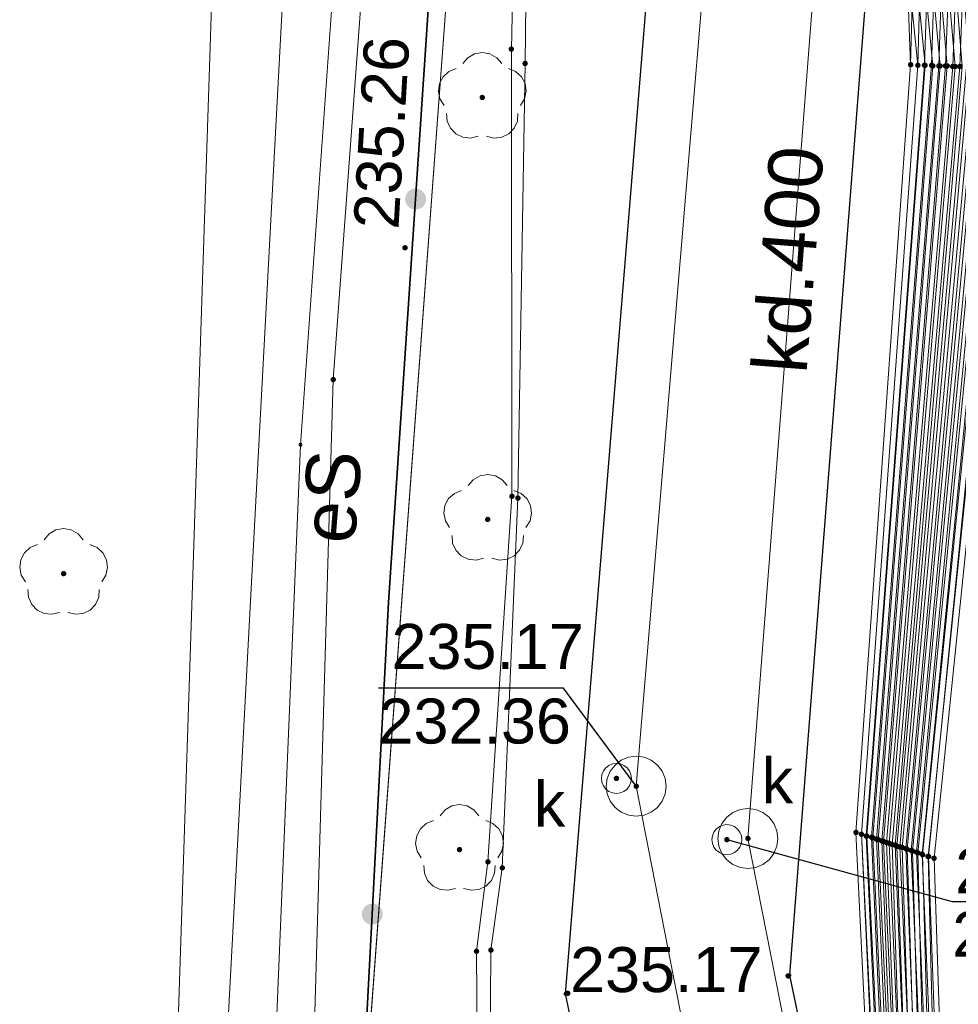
# Model space of a CAD drawing. Header units: metres. Extents: x 6603648 to 6604252, y 5739748 to 5740166.
# Tile 40 of 98: x 6603687 to 6603703, y 5740012 to 5740028. Entities that reach past the tile are written whole.
import ezdxf
from ezdxf.enums import TextEntityAlignment as Align

# ---------------------------------------------------------------- set-up
doc = ezdxf.new("R2010")
doc.units = ezdxf.units.M
doc.layers.get('0').update_dxf_attribs({"color": 252, "linetype": 'CONTINUOUS'})
for name, color, linetype, lineweight in [('GESDZI', 252, 'CONTINUOUS', 18), ('GESUZY', 252, 'CONTINUOUS', 18), ('GSLKOG', 252, 'CONTINUOUS', 35), ('GSLKRW', 252, 'CONTINUOUS', 25), ('GSPPRB', 252, 'CONTINUOUS', 18), ('GSPRDL', 252, 'CONTINUOUS', 18), ('GSPWPS', 252, 'CONTINUOUS', 13), ('GSPWPS_O', 252, 'CONTINUOUS', 13), ('GSSKOA', 252, 'CONTINUOUS', 18), ('GULESN', 252, 'CONTINUOUS', 18), ('GULESN_O', 252, 'CONTINUOUS', 18), ('GULKDP', 252, 'CONTINUOUS', 18), ('GULKDP_O', 252, 'CONTINUOUS', 18), ('GULKSP', 252, 'CONTINUOUS', 18), ('GULTPR', 252, 'CONTINUOUS', 18), ('GUPKSD', 252, 'CONTINUOUS', 18), ('GUPKWZ', 252, 'CONTINUOUS', 18), ('GUPKWZ_O', 252, 'CONTINUOUS', 18)]:
    doc.layers.add(name, color=color, linetype=linetype, lineweight=lineweight)
for name, color, linetype in [('GUPESH', 252, 'CONTINUOUS'), ('GUPKSH', 252, 'CONTINUOUS'), ('GUPKSH_O', 252, 'CONTINUOUS')]:
    doc.layers.add(name, color=color, linetype=linetype)
doc.styles.add('Arial', font='arial.ttf')

# ---------------------------------------------------------------- blocks, each defined once
blk = doc.blocks.new('GSPPRB0')
blk.add_lwpolyline([(-0.007955, 0.0225), (0.007955, 0.0225), (0.0225, 0.007955), (0.0225, -0.007955), (0.007955, -0.0225), (-0.007955, -0.0225), (-0.0225, -0.007955), (-0.0225, 0.007955)], close=True)
blk = doc.blocks.new('GSPRDL1')
blk.add_hatch(color=256).paths.add_polyline_path([(-0.045, 0), (-0.042798, -0.013906), (-0.036406, -0.02645), (-0.02645, -0.036406), (-0.013906, -0.042798), (0, -0.045), (0.013906, -0.042798), (0.02645, -0.036406), (0.036406, -0.02645), (0.042798, -0.013906), (0.045, 0), (0.042798, 0.013906), (0.036406, 0.02645), (0.02645, 0.036406), (0.013906, 0.042798), (0, 0.045), (-0.013906, 0.042798), (-0.02645, 0.036406), (-0.036406, 0.02645), (-0.042798, 0.013906)])
for points in [[(-0.134326, 0.635969), (-0.024001, 0.70458), (0.103115, 0.731429), (0.231763, 0.713292), (0.346501, 0.652348), (0.433559, 0.55591), (0.482485, 0.435555)], [(-0.646351, 0.068773), (-0.677512, 0.194901), (-0.663766, 0.324092), (-0.606763, 0.440839), (-0.513345, 0.531129), (-0.394725, 0.584125), (-0.265141, 0.593465)], [(0.563333, 0.324277), (0.662679, 0.240553), (0.727494, 0.127956), (0.75, 0), (0.727494, -0.127956), (0.662679, -0.240553), (0.563333, -0.324277)], [(-0.265141, -0.593465), (-0.394725, -0.584125), (-0.513345, -0.531129), (-0.606763, -0.440839), (-0.663766, -0.324092), (-0.677512, -0.194901), (-0.646351, -0.068773)], [(0.482485, -0.435555), (0.433559, -0.55591), (0.346501, -0.652348), (0.231763, -0.713292), (0.103115, -0.731429), (-0.024001, -0.70458), (-0.134326, -0.635969)]]:
    blk.add_lwpolyline(points)
blk = doc.blocks.new('GSPWPS1')
blk.add_hatch(color=256).paths.add_polyline_path([(0, 0.045), (-0.011647, 0.043467), (-0.0225, 0.038971), (-0.03182, 0.03182), (-0.038971, 0.0225), (-0.043467, 0.011647), (-0.045, 0), (-0.043467, -0.011647), (-0.038971, -0.0225), (-0.03182, -0.03182), (-0.0225, -0.038971), (-0.011647, -0.043467), (0, -0.045), (0.011647, -0.043467), (0.0225, -0.038971), (0.03182, -0.03182), (0.038971, -0.0225), (0.043467, -0.011647), (0.045, 0), (0.043467, 0.011647), (0.038971, 0.0225), (0.03182, 0.03182), (0.0225, 0.038971), (0.011647, 0.043467)])
blk = doc.blocks.new('GUPKSD1_1')
blk.add_lwpolyline([(0.5, 0), (0.482963, -0.12941), (0.433013, -0.25), (0.353553, -0.353553), (0.25, -0.433013), (0.12941, -0.482963), (0, -0.5), (-0.12941, -0.482963), (-0.25, -0.433013), (-0.353553, -0.353553), (-0.433013, -0.25), (-0.482963, -0.12941), (-0.5, 0), (-0.482963, 0.12941), (-0.433013, 0.25), (-0.353553, 0.353553), (-0.25, 0.433013), (-0.12941, 0.482963), (0, 0.5), (0.12941, 0.482963), (0.25, 0.433013), (0.353553, 0.353553), (0.433013, 0.25), (0.482963, 0.12941)], close=True)
blk = doc.blocks.new('GUPKWZ1_1')
blk.add_lwpolyline([(0.25, 0), (0.241481, -0.064705), (0.216506, -0.125), (0.176777, -0.176777), (0.125, -0.216506), (0.064705, -0.241481), (0, -0.25), (-0.064705, -0.241481), (-0.125, -0.216506), (-0.176777, -0.176777), (-0.216506, -0.125), (-0.241481, -0.064705), (-0.25, 0), (-0.241481, 0.064705), (-0.216506, 0.125), (-0.176777, 0.176777), (-0.125, 0.216506), (-0.064705, 0.241481), (0, 0.25), (0.064705, 0.241481), (0.125, 0.216506), (0.176777, 0.176777), (0.216506, 0.125), (0.241481, 0.064705)], close=True)
blk = doc.blocks.new('GUPESH1')
blk.add_hatch(color=256).paths.add_polyline_path([(0, 0.045), (-0.011647, 0.043467), (-0.0225, 0.038971), (-0.03182, 0.03182), (-0.038971, 0.0225), (-0.043467, 0.011647), (-0.045, 0), (-0.043467, -0.011647), (-0.038971, -0.0225), (-0.03182, -0.03182), (-0.0225, -0.038971), (-0.011647, -0.043467), (0, -0.045), (0.011647, -0.043467), (0.0225, -0.038971), (0.03182, -0.03182), (0.038971, -0.0225), (0.043467, -0.011647), (0.045, 0), (0.043467, 0.011647), (0.038971, 0.0225), (0.03182, 0.03182), (0.0225, 0.038971), (0.011647, 0.043467)])
blk = doc.blocks.new('GUPKSH1')
blk.add_hatch(color=256).paths.add_polyline_path([(0, 0.045), (-0.011647, 0.043467), (-0.0225, 0.038971), (-0.03182, 0.03182), (-0.038971, 0.0225), (-0.043467, 0.011647), (-0.045, 0), (-0.043467, -0.011647), (-0.038971, -0.0225), (-0.03182, -0.03182), (-0.0225, -0.038971), (-0.011647, -0.043467), (0, -0.045), (0.011647, -0.043467), (0.0225, -0.038971), (0.03182, -0.03182), (0.038971, -0.0225), (0.043467, -0.011647), (0.045, 0), (0.043467, 0.011647), (0.038971, 0.0225), (0.03182, 0.03182), (0.0225, 0.038971), (0.011647, 0.043467)])
blk = doc.blocks.new('GSLKOG2')
blk.add_hatch(color=256).paths.add_polyline_path([(0, 0.175), (-0.045293, 0.169037), (-0.0875, 0.151554), (-0.123744, 0.123744), (-0.151554, 0.0875), (-0.169037, 0.045293), (-0.175, 0), (-0.169037, -0.045293), (-0.151554, -0.0875), (-0.123744, -0.123744), (-0.0875, -0.151554), (-0.045293, -0.169037), (0, -0.175), (0.045293, -0.169037), (0.0875, -0.151554), (0.123744, -0.123744), (0.151554, -0.0875), (0.169037, -0.045293), (0.175, 0), (0.169037, 0.045293), (0.151554, 0.0875), (0.123744, 0.123744), (0.0875, 0.151554), (0.045293, 0.169037)])

msp = doc.modelspace()

# ---------------------------------------------------------------- linework, layer by layer
at = {"layer": 'GESDZI'}
msp.add_line((6603692.92, 5740008.31), (6603701.36, 5740122.17), dxfattribs=at)
msp.add_lwpolyline([(6603704.324, 5740160.549), (6603701.36, 5740122.17), (6603692.92, 5740008.31), (6603701.42, 5739966.51), (6603701.39, 5739966.18), (6603691.714, 5739863.768)], dxfattribs=at)
at = {"layer": 'GESUZY'}
for points in [[(6603704.324, 5740160.549), (6603703.109, 5740144.81), (6603701.36, 5740122.17), (6603692.92, 5740008.31), (6603701.42, 5739966.51), (6603701.39, 5739966.18), (6603691.714, 5739863.768)], [(6603701.42, 5739966.51), (6603692.92, 5740008.31), (6603701.36, 5740122.17), (6603702.62, 5740123.39), (6603703.24, 5740124.01), (6603705.45, 5740125.02), (6603715.21, 5740131.65), (6603718.41, 5740131.44), (6603733.38, 5740130.47), (6603751.71, 5740129.25), (6603802.42, 5740125.83), (6603812.44, 5740125.15), (6603870.28, 5740121.29), (6603907.39, 5740118.81), (6603945.5, 5740116.26), (6603974.25, 5740114.35), (6604018.05, 5740111.43), (6604045.72, 5740109.58), (6604090.22, 5740106.61)]]:
    msp.add_lwpolyline(points, dxfattribs=at)
at = {"layer": 'GSLKOG'}
msp.add_lwpolyline([(6603719.265, 5739878.713), (6603713.74, 5739905.82), (6603710.886, 5739920.094), (6603709.692, 5739926.138), (6603706.943, 5739939.546), (6603702.52, 5739961.061), (6603698.684, 5739980.298), (6603695.151, 5739996.89), (6603692.923, 5740008.238), (6603693.465, 5740018.621), (6603694.366, 5740032.062), (6603695.773, 5740054.164), (6603697.507, 5740073.423), (6603699.096, 5740093.969), (6603701.35, 5740122.08)], dxfattribs=at)
at = {"layer": 'GSLKRW'}
msp.add_lwpolyline([(6603719.623, 5739907.764), (6603719.37, 5739910.02), (6603718.01, 5739918.93), (6603716.84, 5739924.9, 0.18154), (6603714.02, 5739930.19, -0.269275), (6603711.34, 5739939.4, 0.039751), (6603711.22, 5739941.45), (6603709.62, 5739949.73), (6603696.41, 5740012.1), (6603705.1, 5740118.58), (6603708.8, 5740118.29), (6603704.84, 5740070.9), (6603702.4, 5740041.46), (6603700.14, 5740012.41), (6603713.04, 5739950.38, 0.051914), (6603714.01, 5739946.48, 0.188776), (6603715.42, 5739945.03, 0.298634), (6603717.12, 5739945.95), (6603717.71, 5739946.86), (6603718.42, 5739947.99), (6603718.75, 5739939.7)], format="xyb", dxfattribs=at)
at = {"layer": 'GSSKOA'}
msp.add_lwpolyline([(6603700.14, 5740012.41), (6603702.4, 5740041.46), (6603704.84, 5740070.9), (6603708.8, 5740118.29), (6603705.1, 5740118.58), (6603696.41, 5740012.1), (6603709.62, 5739949.73), (6603713.04, 5739950.38)], close=True, dxfattribs=at)
at = {"layer": 'GULESN'}
for points in [[(6603717.379, 5739884.591), (6603713.813, 5739902.234), (6603709.2, 5739924.766), (6603703.779, 5739951.216), (6603698.635, 5739976.702), (6603693.794, 5740000.208), (6603692.136, 5740008.341), (6603692.544, 5740022.334), (6603693.234, 5740031.742), (6603693.839, 5740040.002), (6603694.116, 5740042.536), (6603694.195, 5740045.472), (6603694.487, 5740056.643), (6603696.338, 5740081.74), (6603699.047, 5740112.527), (6603699.215, 5740123.042), (6603699.938, 5740134.181), (6603701.7, 5740153.306), (6603702.115, 5740159.049)], [(6603698.6, 5739971.8), (6603695.46, 5739988.24), (6603694.5, 5739989.78), (6603693.18, 5739992.07), (6603692.66, 5739994.23), (6603691.23, 5740000.55), (6603689.86, 5740008.58), (6603690.62, 5740031.78), (6603690.87, 5740044.5), (6603691.83, 5740059.6), (6603692.96, 5740081.83), (6603694.66, 5740105.96), (6603696.77, 5740129.76), (6603698.78, 5740150.92), (6603699.372, 5740157.185)], [(6603717.95, 5740088.84), (6603717.44, 5740089.18), (6603717.18, 5740089.17), (6603716.65, 5740088.93), (6603716.22, 5740088.64), (6603715.38, 5740088.52), (6603707.71, 5740089.13), (6603701.87, 5740089.62), (6603700.58, 5740089.63), (6603699.93, 5740089.48), (6603699.54, 5740089.07), (6603699.33, 5740088.4), (6603698.45, 5740076.1), (6603695.76, 5740040.28), (6603695.51, 5740027.84), (6603695.52, 5740020.39), (6603695.12, 5740014.3), (6603694.93, 5740012.81), (6603694.94, 5740011.25), (6603697.72, 5739997.29), (6603698.03, 5739996.12), (6603697.97, 5739995.1)], [(6603716.93, 5740087.32), (6603716.43, 5740087.66), (6603716.14, 5740087.86), (6603715.22, 5740088.23), (6603707.7, 5740088.97), (6603701.88, 5740089.53), (6603700.53, 5740089.52), (6603699.9, 5740089.27), (6603699.61, 5740088.98), (6603699.48, 5740088.47), (6603698.66, 5740076.1), (6603695.88, 5740040.31), (6603695.74, 5740027.6), (6603695.62, 5740020.36), (6603695.36, 5740014.2), (6603695.17, 5740012.83), (6603695.16, 5740011.14), (6603697.85, 5739997.33), (6603698.42, 5739995.86), (6603698.05, 5739994.71)], [(6603713.16, 5740081.69), (6603712.69, 5740081.99), (6603712.27, 5740082.28), (6603711.71, 5740082.15), (6603711.17, 5740081.3), (6603707.86, 5740078.41), (6603706.99, 5740077.92), (6603705.91, 5740077.61), (6603700.65, 5740076.42), (6603699.94, 5740076.02), (6603699.69, 5740075.54), (6603699.59, 5740074.51), (6603697.05, 5740045.28), (6603696.89, 5740043.98), (6603697.07, 5740041.36), (6603700.91, 5740034.48), (6603701.74, 5740033), (6603702.09, 5740029.44), (6603702.28, 5740027.57), (6603701.34, 5740014.76), (6603701.5, 5740011.5)], [(6603712.95, 5740081.38), (6603712.46, 5740081.7), (6603711.88, 5740081.75), (6603711.29, 5740081.18), (6603707.96, 5740078.27), (6603707.07, 5740077.77), (6603705.94, 5740077.44), (6603700.69, 5740076.25), (6603700.03, 5740075.87), (6603699.81, 5740075.44), (6603699.68, 5740074.44), (6603697.16, 5740045.28), (6603697.01, 5740043.97), (6603697.2, 5740041.51), (6603701.07, 5740034.57), (6603701.92, 5740033.03), (6603702.22, 5740029.44), (6603702.4, 5740027.57), (6603701.43, 5740014.73), (6603701.59, 5740011.48), (6603702.08, 5740008.43), (6603703.77, 5740000.39), (6603708.6, 5739977.65), (6603709.69, 5739973.13)], [(6603712.86, 5740081.24), (6603712.36, 5740081.57), (6603711.95, 5740081.58), (6603711.41, 5740081.06), (6603708.07, 5740078.12), (6603707.14, 5740077.61), (6603705.96, 5740077.27), (6603700.72, 5740076.11), (6603700.12, 5740075.71), (6603699.92, 5740075.35), (6603699.78, 5740074.38), (6603697.27, 5740045.28), (6603697.14, 5740043.96), (6603697.33, 5740041.65), (6603701.23, 5740034.65), (6603702.07, 5740033.05), (6603702.35, 5740029.44), (6603702.53, 5740027.56), (6603701.53, 5740014.7), (6603701.68, 5740011.47), (6603702.17, 5740008.41), (6603703.85, 5740000.4), (6603708.68, 5739977.68), (6603709.83, 5739973.2)], [(6603712.61, 5740080.86), (6603712.11, 5740081.19), (6603711.82, 5740081.1), (6603708.23, 5740078.08), (6603707.4, 5740077.65), (6603705.89, 5740077.7), (6603700.63, 5740076.48), (6603699.83, 5740076.21), (6603699.58, 5740075.64), (6603699.49, 5740074.57), (6603697.16, 5740045.28), (6603697.01, 5740043.97), (6603697.2, 5740041.51), (6603701.07, 5740034.57), (6603701.92, 5740033.03), (6603702.21, 5740029.44), (6603702.16, 5740027.58), (6603701.25, 5740014.79), (6603701.41, 5740011.51), (6603701.9, 5740008.46), (6603703.61, 5740000.36), (6603708.42, 5739977.61), (6603708.91, 5739974.33)], [(6603712.53, 5740080.74), (6603712.05, 5740081.06), (6603711.82, 5740081.1), (6603708.23, 5740078.08), (6603707.4, 5740077.65), (6603705.89, 5740077.7), (6603700.63, 5740076.48), (6603699.83, 5740076.21), (6603699.58, 5740075.64), (6603699.49, 5740074.57), (6603697.16, 5740045.28), (6603697.01, 5740043.97), (6603697.2, 5740041.51), (6603701.07, 5740034.57), (6603701.92, 5740033.03), (6603702.21, 5740029.44), (6603702.16, 5740027.58), (6603701.25, 5740014.79), (6603701.41, 5740011.51), (6603701.9, 5740008.46), (6603703.61, 5740000.36), (6603708.42, 5739977.61), (6603708.91, 5739974.33)], [(6603712.28, 5740080.37), (6603711.78, 5740080.71), (6603711.42, 5740080.58), (6603708.4, 5740078.03), (6603707.53, 5740077.54), (6603705.92, 5740077.53), (6603700.67, 5740076.33), (6603699.94, 5740076.03), (6603699.71, 5740075.53), (6603699.59, 5740074.5), (6603697.27, 5740045.28), (6603697.14, 5740043.96), (6603697.33, 5740041.65), (6603701.23, 5740034.65), (6603702.07, 5740033.05), (6603702.33, 5740029.44), (6603702.28, 5740027.57), (6603701.34, 5740014.76), (6603701.49, 5740011.5), (6603701.98, 5740008.45), (6603703.69, 5740000.38), (6603704.04, 5739998.51)], [(6603712.2, 5740080.25), (6603711.69, 5740080.59), (6603711.42, 5740080.58), (6603708.4, 5740078.03), (6603707.53, 5740077.54), (6603705.92, 5740077.53), (6603700.67, 5740076.33), (6603699.94, 5740076.03), (6603699.71, 5740075.53), (6603699.59, 5740074.5), (6603697.27, 5740045.28), (6603697.14, 5740043.96), (6603697.33, 5740041.65), (6603701.23, 5740034.65), (6603702.07, 5740033.05), (6603702.33, 5740029.44), (6603702.28, 5740027.57), (6603701.34, 5740014.76), (6603701.49, 5740011.5), (6603701.98, 5740008.45), (6603703.69, 5740000.38), (6603704.04, 5739998.51)], [(6603711.95, 5740079.87), (6603711.46, 5740080.2), (6603711.07, 5740080.11), (6603708.56, 5740077.99), (6603707.65, 5740077.42), (6603705.95, 5740077.36), (6603700.7, 5740076.18), (6603700.04, 5740075.85), (6603699.84, 5740075.41), (6603699.71, 5740074.42), (6603697.39, 5740045.29), (6603697.26, 5740043.94), (6603697.46, 5740041.79), (6603701.39, 5740034.74), (6603702.23, 5740033.07), (6603702.45, 5740029.44), (6603702.39, 5740027.57), (6603701.42, 5740014.73), (6603701.57, 5740011.48), (6603702.06, 5740008.43), (6603708.58, 5739977.65), (6603709.02, 5739974.37)], [(6603711.87, 5740079.76), (6603711.37, 5740080.09), (6603711.07, 5740080.11), (6603708.56, 5740077.99), (6603707.65, 5740077.42), (6603705.95, 5740077.36), (6603700.7, 5740076.18), (6603700.04, 5740075.85), (6603699.84, 5740075.41), (6603699.71, 5740074.42), (6603697.39, 5740045.29), (6603697.26, 5740043.94), (6603697.46, 5740041.79), (6603701.39, 5740034.74), (6603702.23, 5740033.07), (6603702.45, 5740029.44), (6603702.39, 5740027.57), (6603701.42, 5740014.73), (6603701.57, 5740011.48), (6603702.06, 5740008.43), (6603708.58, 5739977.65), (6603709.02, 5739974.37)], [(6603711.64, 5740079.41), (6603711.13, 5740079.75), (6603710.74, 5740079.67), (6603708.72, 5740077.95), (6603707.78, 5740077.3), (6603705.98, 5740077.18), (6603700.74, 5740076.03), (6603700.15, 5740075.67), (6603699.98, 5740075.3), (6603699.83, 5740074.34), (6603697.51, 5740045.29), (6603697.39, 5740043.93), (6603697.59, 5740041.93), (6603701.55, 5740034.82), (6603702.39, 5740033.1), (6603702.57, 5740029.44), (6603702.51, 5740027.57), (6603701.51, 5740014.71), (6603701.65, 5740011.47), (6603702.14, 5740008.42), (6603708.66, 5739977.67), (6603709.94, 5739975.63)], [(6603711.56, 5740079.29), (6603711.06, 5740079.62), (6603710.74, 5740079.67), (6603708.72, 5740077.95), (6603707.78, 5740077.3), (6603705.98, 5740077.18), (6603700.74, 5740076.03), (6603700.15, 5740075.67), (6603699.98, 5740075.3), (6603699.83, 5740074.34), (6603697.51, 5740045.29), (6603697.39, 5740043.93), (6603697.59, 5740041.93), (6603701.55, 5740034.82), (6603702.39, 5740033.1), (6603702.57, 5740029.44), (6603702.51, 5740027.57), (6603701.51, 5740014.71), (6603701.65, 5740011.47), (6603702.14, 5740008.42), (6603708.66, 5739977.67), (6603709.94, 5739975.63)], [(6603711.3, 5740078.9), (6603710.82, 5740079.22), (6603710.36, 5740079.18), (6603708.89, 5740077.9), (6603707.9, 5740077.19), (6603706.01, 5740077.01), (6603700.78, 5740075.87), (6603700.26, 5740075.49), (6603700.12, 5740075.17), (6603699.94, 5740074.26), (6603697.63, 5740045.29), (6603697.52, 5740043.92), (6603697.71, 5740042.08), (6603701.7, 5740034.91), (6603702.55, 5740033.12), (6603702.69, 5740029.43), (6603702.63, 5740027.56), (6603701.59, 5740014.68), (6603701.73, 5740011.46), (6603702.21, 5740008.4), (6603708.73, 5739977.69), (6603709.99, 5739975.91)], [(6603711.21, 5740078.77), (6603710.74, 5740079.08), (6603710.36, 5740079.18), (6603708.89, 5740077.9), (6603707.9, 5740077.19), (6603706.01, 5740077.01), (6603700.78, 5740075.87), (6603700.26, 5740075.49), (6603700.12, 5740075.17), (6603699.94, 5740074.26), (6603697.63, 5740045.29), (6603697.52, 5740043.92), (6603697.71, 5740042.08), (6603701.7, 5740034.91), (6603702.55, 5740033.12), (6603702.69, 5740029.43), (6603702.63, 5740027.56), (6603701.59, 5740014.68), (6603701.73, 5740011.46), (6603702.21, 5740008.4), (6603708.73, 5739977.69), (6603709.99, 5739975.91)], [(6603710.96, 5740078.4), (6603710.48, 5740078.72), (6603710, 5740078.7), (6603709.05, 5740077.86), (6603708.02, 5740077.07), (6603706.03, 5740076.87), (6603700.82, 5740075.72), (6603700.25, 5740075.06), (6603700.06, 5740074.18), (6603697.75, 5740045.29), (6603697.65, 5740043.9), (6603697.85, 5740042.22), (6603701.86, 5740034.99), (6603702.71, 5740033.15), (6603702.81, 5740029.43), (6603702.74, 5740027.56), (6603701.68, 5740014.65), (6603701.8, 5740011.45), (6603702.29, 5740008.39), (6603704.09, 5740000.44), (6603704.07, 5739998.57)], [(6603710.87, 5740078.27), (6603710.39, 5740078.59), (6603710, 5740078.7), (6603709.05, 5740077.86), (6603708.02, 5740077.07), (6603706.03, 5740076.87), (6603700.82, 5740075.72), (6603700.25, 5740075.06), (6603700.06, 5740074.18), (6603697.75, 5740045.29), (6603697.65, 5740043.9), (6603697.85, 5740042.22), (6603701.86, 5740034.99), (6603702.71, 5740033.15), (6603702.81, 5740029.43), (6603702.74, 5740027.56), (6603701.68, 5740014.65), (6603701.8, 5740011.45), (6603702.29, 5740008.39), (6603704.09, 5740000.44), (6603704.07, 5739998.57)], [(6603710.59, 5740077.84), (6603710.1, 5740078.16), (6603709.59, 5740078.16), (6603709.22, 5740077.81), (6603708.15, 5740076.95), (6603706.06, 5740076.71), (6603700.86, 5740075.56), (6603700.38, 5740074.95), (6603700.17, 5740074.11), (6603697.87, 5740045.29), (6603697.78, 5740043.89), (6603697.98, 5740042.37), (6603702.02, 5740035.07), (6603702.87, 5740033.17), (6603702.93, 5740029.43), (6603702.86, 5740027.55), (6603701.76, 5740014.62), (6603701.88, 5740011.43), (6603702.37, 5740008.37), (6603708.89, 5739977.73), (6603710.05, 5739976.2)], [(6603710.5, 5740077.7), (6603710.01, 5740078.03), (6603709.59, 5740078.16), (6603709.22, 5740077.81), (6603708.15, 5740076.95), (6603706.06, 5740076.71), (6603700.86, 5740075.56), (6603700.38, 5740074.95), (6603700.17, 5740074.11), (6603697.87, 5740045.29), (6603697.78, 5740043.89), (6603697.98, 5740042.37), (6603702.02, 5740035.07), (6603702.87, 5740033.17), (6603702.93, 5740029.43), (6603702.86, 5740027.55), (6603701.76, 5740014.62), (6603701.88, 5740011.43), (6603702.37, 5740008.37), (6603708.89, 5739977.73), (6603710.05, 5739976.2)], [(6603710.25, 5740077.34), (6603709.76, 5740077.67), (6603709.23, 5740077.69), (6603709.02, 5740077.5), (6603708.27, 5740076.84), (6603706.08, 5740076.55), (6603700.9, 5740075.41), (6603700.51, 5740074.84), (6603700.29, 5740074.03), (6603697.99, 5740045.3), (6603697.91, 5740043.88), (6603698.11, 5740042.52), (6603702.18, 5740035.16), (6603703.02, 5740033.19), (6603703.05, 5740029.43), (6603702.98, 5740027.55), (6603701.85, 5740014.59), (6603701.96, 5740011.42), (6603702.45, 5740008.36), (6603708.97, 5739977.75), (6603710.1, 5739976.48)], [(6603710.17, 5740077.21), (6603709.68, 5740077.54), (6603709.23, 5740077.69), (6603709.02, 5740077.5), (6603708.27, 5740076.84), (6603706.08, 5740076.55), (6603700.9, 5740075.41), (6603700.51, 5740074.84), (6603700.29, 5740074.03), (6603697.99, 5740045.3), (6603697.91, 5740043.88), (6603698.11, 5740042.52), (6603702.18, 5740035.16), (6603703.02, 5740033.19), (6603703.05, 5740029.43), (6603702.98, 5740027.55), (6603701.85, 5740014.59), (6603701.96, 5740011.42), (6603702.45, 5740008.36), (6603708.97, 5739977.75), (6603710.1, 5739976.48)], [(6603709.98, 5740076.94), (6603709.46, 5740077.29), (6603707.89, 5740077.27), (6603706.86, 5740077.19), (6603705.99, 5740077.12), (6603700.76, 5740075.95), (6603700.22, 5740075.55), (6603700.03, 5740075.26), (6603699.87, 5740074.31), (6603697.39, 5740045.29), (6603697.26, 5740043.94), (6603697.46, 5740041.79), (6603701.39, 5740034.74), (6603702.23, 5740033.07), (6603702.48, 5740029.44), (6603702.65, 5740027.56), (6603701.62, 5740014.67), (6603701.77, 5740011.45), (6603702.25, 5740008.4), (6603703.93, 5740000.42), (6603708.77, 5739977.7), (6603709.97, 5739973.28)], [(6603709.9, 5740076.81), (6603709.36, 5740077.17), (6603707.87, 5740077.1), (6603706.85, 5740077.01), (6603706.02, 5740076.96), (6603700.8, 5740075.79), (6603700.31, 5740075.4), (6603700.13, 5740075.17), (6603699.97, 5740074.25), (6603697.51, 5740045.29), (6603697.39, 5740043.93), (6603697.59, 5740041.93), (6603701.55, 5740034.82), (6603702.39, 5740033.1), (6603702.61, 5740029.44), (6603702.77, 5740027.56), (6603701.71, 5740014.64), (6603701.85, 5740011.44), (6603702.34, 5740008.38), (6603704.01, 5740000.43), (6603708.86, 5739977.72), (6603710.12, 5739973.35)], [(6603709.68, 5740076.48), (6603709.15, 5740076.84), (6603707.82, 5740076.92), (6603706.84, 5740076.84), (6603706.04, 5740076.8), (6603700.84, 5740075.64), (6603700.39, 5740075.27), (6603700.24, 5740075.08), (6603700.06, 5740074.18), (6603697.63, 5740045.29), (6603697.52, 5740043.92), (6603697.71, 5740042.08), (6603701.7, 5740034.91), (6603702.55, 5740033.12), (6603702.74, 5740029.44), (6603702.9, 5740027.55), (6603701.8, 5740014.61), (6603701.94, 5740011.42), (6603702.43, 5740008.36), (6603704.1, 5740000.44), (6603708.95, 5739977.75), (6603710.26, 5739973.42)], [(6603709.59, 5740076.35), (6603709.1, 5740076.68), (6603707.79, 5740076.75), (6603706.84, 5740076.69), (6603706.07, 5740076.64), (6603700.88, 5740075.49), (6603700.34, 5740074.98), (6603700.16, 5740074.12), (6603697.75, 5740045.29), (6603697.65, 5740043.9), (6603697.85, 5740042.22), (6603701.86, 5740034.99), (6603702.71, 5740033.15), (6603702.87, 5740029.44), (6603703.02, 5740027.55), (6603701.9, 5740014.58), (6603702.03, 5740011.41), (6603702.52, 5740008.35), (6603704.17, 5740000.45), (6603709.03, 5739977.77), (6603709.4, 5739972.99), (6603709.34, 5739971.93)], [(6603709.13, 5740075.66), (6603708.59, 5740076.02), (6603707.7, 5740076.39), (6603706.83, 5740076.53), (6603706.1, 5740076.47), (6603700.92, 5740075.33), (6603700.45, 5740074.89), (6603700.25, 5740074.06), (6603697.87, 5740045.29), (6603697.78, 5740043.89), (6603697.98, 5740042.37), (6603702.02, 5740035.07), (6603702.87, 5740033.17), (6603703, 5740029.44), (6603703.14, 5740027.54), (6603701.98, 5740014.55), (6603702.12, 5740011.4), (6603702.61, 5740008.33), (6603704.25, 5740000.47), (6603709.12, 5739977.79), (6603709.57, 5739973.07), (6603709.48, 5739971.87)], [(6603709.06, 5740075.55), (6603708.52, 5740075.91), (6603707.67, 5740076.22), (6603706.82, 5740076.37), (6603706.12, 5740076.3), (6603700.95, 5740075.17), (6603700.56, 5740074.8), (6603700.34, 5740073.99), (6603697.99, 5740045.3), (6603697.91, 5740043.88), (6603698.11, 5740042.52), (6603702.18, 5740035.16), (6603703.02, 5740033.19), (6603703.13, 5740029.44), (6603703.27, 5740027.54), (6603702.08, 5740014.52), (6603702.21, 5740011.38), (6603702.7, 5740008.31), (6603704.33, 5740000.48), (6603709.21, 5739977.81), (6603709.74, 5739973.16), (6603709.61, 5739971.8)], [(6603708.55, 5740074.79), (6603708.05, 5740075.12), (6603707.62, 5740075.56), (6603706.89, 5740076.02), (6603706.11, 5740076.39), (6603700.93, 5740075.24), (6603700.64, 5740074.73), (6603700.4, 5740073.95), (6603698.11, 5740045.3), (6603698.04, 5740043.86), (6603698.25, 5740042.67), (6603702.35, 5740035.25), (6603703.18, 5740033.22), (6603703.17, 5740029.43), (6603703.09, 5740027.54), (6603701.93, 5740014.56), (6603702.04, 5740011.41), (6603702.53, 5740008.34), (6603709.04, 5739977.77), (6603710.4, 5739973.49), (6603710.17, 5739971.52)], [(6603708.85, 5740075.24), (6603708.35, 5740075.58), (6603707.63, 5740076.05), (6603706.81, 5740076.2), (6603706.15, 5740076.14), (6603700.99, 5740075.01), (6603700.66, 5740074.71), (6603700.43, 5740073.93), (6603698.11, 5740045.3), (6603698.04, 5740043.86), (6603698.25, 5740042.67), (6603702.35, 5740035.25), (6603703.18, 5740033.22), (6603703.26, 5740029.44), (6603703.39, 5740027.53), (6603702.17, 5740014.49), (6603702.3, 5740011.37), (6603702.78, 5740008.3), (6603704.41, 5740000.49), (6603709.29, 5739977.84), (6603709.91, 5739973.24), (6603709.74, 5739971.74)], [(6603708.46, 5740074.65), (6603707.95, 5740074.99), (6603707.5, 5740075.41), (6603706.79, 5740075.86), (6603706.14, 5740076.22), (6603700.97, 5740075.09), (6603700.77, 5740074.62), (6603700.52, 5740073.87), (6603698.23, 5740045.3), (6603698.17, 5740043.85), (6603698.38, 5740042.82), (6603702.47, 5740035.31), (6603703.34, 5740033.24), (6603703.29, 5740029.43), (6603703.21, 5740027.54), (6603702.02, 5740014.54), (6603702.12, 5740011.4), (6603702.61, 5740008.33), (6603709.12, 5739977.79), (6603710.58, 5739973.58), (6603710.3, 5739971.46)], [(6603708.76, 5740075.1), (6603708.28, 5740075.42), (6603707.59, 5740075.88), (6603706.8, 5740076.03), (6603706.18, 5740075.97), (6603701.03, 5740074.86), (6603700.77, 5740074.62), (6603700.52, 5740073.87), (6603698.23, 5740045.3), (6603698.17, 5740043.85), (6603698.38, 5740042.82), (6603702.47, 5740035.31), (6603703.34, 5740033.24), (6603703.39, 5740029.44), (6603703.51, 5740027.53), (6603702.26, 5740014.46), (6603702.39, 5740011.35), (6603702.85, 5740008.29), (6603704.5, 5740000.51), (6603709.38, 5739977.86), (6603710.08, 5739973.33), (6603709.87, 5739971.67)], [(6603699.49, 5740074.57), (6603697.05, 5740045.28), (6603696.89, 5740043.98), (6603697.07, 5740041.36), (6603700.91, 5740034.48), (6603701.74, 5740033), (6603702.09, 5740029.44), (6603702.16, 5740027.58)], [(6603706.21, 5740068.82), (6603705.21, 5740067.39), (6603703.4, 5740043.06), (6603703.21, 5740041.36), (6603703.47, 5740033.21), (6603703.41, 5740029.43), (6603703.33, 5740027.53), (6603702.1, 5740014.51), (6603702.2, 5740011.38), (6603702.69, 5740008.32), (6603704.4, 5740000.49), (6603704.76, 5739999.81)], [(6603706.21, 5740068.81), (6603705.21, 5740067.39), (6603703.4, 5740043.06), (6603703.21, 5740041.36), (6603703.49, 5740033.2), (6603703.52, 5740029.44), (6603703.64, 5740027.52), (6603702.35, 5740014.43), (6603702.48, 5740011.34), (6603702.93, 5740008.27), (6603704.58, 5740000.52), (6603709.47, 5739977.88), (6603710.25, 5739973.41), (6603710, 5739971.61), (6603706.36, 5739966.21), (6603705.89, 5739965.54), (6603705.74, 5739964.87)], [(6603706.42, 5740068.67), (6603705.41, 5740067.21), (6603703.63, 5740042.98), (6603703.48, 5740041.32), (6603703.62, 5740033.17), (6603703.53, 5740029.43), (6603703.45, 5740027.53), (6603702.19, 5740014.48), (6603702.28, 5740011.37), (6603702.77, 5740008.3), (6603704.48, 5740000.5), (6603704.78, 5739999.94)], [(6603706.48, 5740068.63), (6603705.46, 5740067.16), (6603703.68, 5740042.96), (6603703.55, 5740041.31), (6603703.67, 5740033.16), (6603703.66, 5740029.44), (6603703.77, 5740027.52), (6603702.46, 5740014.39), (6603702.57, 5740011.32), (6603703.02, 5740008.25), (6603704.69, 5740000.54), (6603709.56, 5739977.91), (6603710.42, 5739973.5), (6603710.12, 5739971.55), (6603706.47, 5739966.13), (6603706, 5739965.5), (6603705.83, 5739964.86)], [(6603706.63, 5740068.53), (6603705.61, 5740067.03), (6603703.85, 5740042.9), (6603703.74, 5740041.28), (6603703.76, 5740033.14), (6603703.65, 5740029.42), (6603703.57, 5740027.52), (6603702.28, 5740014.45), (6603702.36, 5740011.36), (6603702.84, 5740008.29), (6603704.56, 5740000.52), (6603704.8, 5740000.07)], [(6603706.84, 5740068.39), (6603705.81, 5740066.85), (6603704.09, 5740042.82), (6603704.01, 5740041.23), (6603703.9, 5740033.1), (6603703.77, 5740029.42), (6603703.68, 5740027.52), (6603702.36, 5740014.42), (6603702.44, 5740011.34), (6603702.92, 5740008.27), (6603704.63, 5740000.53), (6603704.83, 5740000.19)], [(6603706.74, 5740068.46), (6603705.72, 5740066.94), (6603703.97, 5740042.86), (6603703.88, 5740041.25), (6603703.84, 5740033.12), (6603703.8, 5740029.44), (6603703.9, 5740027.51), (6603702.55, 5740014.36), (6603702.65, 5740011.31), (6603703.1, 5740008.24), (6603704.77, 5740000.55), (6603709.65, 5739977.93), (6603710.58, 5739973.58), (6603710.24, 5739971.49), (6603706.59, 5739966.05), (6603706.11, 5739965.45), (6603705.93, 5739964.86)], [(6603707.06, 5740068.24), (6603706.02, 5740066.67), (6603704.32, 5740042.74), (6603704.27, 5740041.19), (6603704.04, 5740033.07), (6603703.89, 5740029.42), (6603703.8, 5740027.51), (6603702.45, 5740014.39), (6603702.53, 5740011.33), (6603703.01, 5740008.26), (6603704.7, 5740000.54), (6603704.85, 5740000.32)], [(6603707.27, 5740068.09), (6603706.22, 5740066.49), (6603704.55, 5740042.66), (6603704.53, 5740041.15), (6603704.19, 5740033.03), (6603704.01, 5740029.42), (6603703.9, 5740027.51), (6603702.55, 5740014.36), (6603702.65, 5740011.31), (6603703.1, 5740008.24), (6603704.77, 5740000.55), (6603704.87, 5740000.46)], [(6603692.25, 5740044.46), (6603692.55, 5740043.82), (6603693.12, 5740039.9), (6603692.69, 5740030.97), (6603692, 5740021.25), (6603691.47, 5740008.55), (6603693.2, 5739999.39), (6603694.2, 5739995.08), (6603694.9, 5739994.59), (6603695.37, 5739994.49), (6603696.82, 5739994.84)], [(6603702.16, 5740027.58), (6603701.25, 5740014.79), (6603701.41, 5740011.51), (6603701.9, 5740008.46), (6603703.61, 5740000.36), (6603708.42, 5739977.61), (6603709.4, 5739972.99)]]:
    msp.add_lwpolyline(points, dxfattribs=at)
at = {"layer": 'GULKDP'}
msp.add_lwpolyline([(6603777.757, 5739819.752), (6603779.27, 5739834.54), (6603781.34, 5739854.48), (6603739.85, 5739865.22), (6603725.67, 5739897.5), (6603719.16, 5739923.08), (6603711.57, 5739952.81), (6603705.46, 5739984.06), (6603699.45, 5740014.69), (6603703.39, 5740065.66), (6603707.55, 5740115.42), (6603711.278, 5740161.991)], dxfattribs=at)
at = {"layer": 'GULKSP'}
msp.add_lwpolyline([(6603787.705, 5739819.089), (6603789.77, 5739850.36), (6603764.29, 5739857.04), (6603737.51, 5739864.02), (6603724.57, 5739895.18), (6603717.7, 5739922.45), (6603709.7, 5739954.04), (6603703.98, 5739982.97), (6603697.59, 5740015.56), (6603701.63, 5740063.88), (6603705.74, 5740113.57), (6603709.426, 5740162.111)], dxfattribs=at)
at = {"layer": 'GULTPR'}
msp.add_lwpolyline([(6603691.998, 5740034.25), (6603690.62, 5740008.45), (6603694.1, 5739991.87), (6603695.95, 5739988.32), (6603695.91, 5739981.85), (6603702.28, 5739951.25), (6603704.11, 5739941.11), (6603708.156, 5739919.311), (6603708.46, 5739919.26), (6603717.09, 5739918.78), (6603727.08, 5739918.04), (6603747.81, 5739904.18), (6603766.37, 5739891.69), (6603772.61, 5739898.24), (6603784.29, 5739915.24), (6603793.11, 5739927.04), (6603801.178, 5739921.438)], dxfattribs=at)
at = {"layer": 'GUPKSH_O', "flags": 128}
for points in [[(6603697.59, 5740015.56), (6603696.378, 5740017.194), (6603693.298, 5740017.194)], [(6603699.1, 5740014.67), (6603702.853, 5740013.642), (6603705.933, 5740013.642)]]:
    msp.add_lwpolyline(points, dxfattribs=at)

# ---------------------------------------------------------------- block references
at = {"layer": 'GSLKOG'}
for p, rotation in [((6603693.915, 5740025.341), 86.16553095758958), ((6603693.915, 5740025.341), 86.16553095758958), ((6603693.194, 5740013.429), 87.01146576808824), ((6603693.194, 5740013.429), 87.01146576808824)]:
    msp.add_blockref('GSLKOG2', p, dxfattribs=dict(at, rotation=rotation))
at = {"layer": 'GSPPRB', "rotation": 90}
for p in [(6603695.51, 5740027.84), (6603695.74, 5740027.6), (6603702.16, 5740027.58), (6603702.16, 5740027.58), (6603702.28, 5740027.57), (6603702.28, 5740027.57), (6603702.39, 5740027.57), (6603702.4, 5740027.57), (6603702.51, 5740027.57), (6603702.53, 5740027.56), (6603702.63, 5740027.56), (6603702.65, 5740027.56), (6603702.74, 5740027.56), (6603702.77, 5740027.56), (6603702.86, 5740027.55), (6603702.9, 5740027.55), (6603692.544, 5740022.334), (6603692, 5740021.25), (6603695.52, 5740020.39), (6603695.62, 5740020.36), (6603701.25, 5740014.79), (6603701.25, 5740014.79), (6603701.34, 5740014.76), (6603701.34, 5740014.76), (6603701.42, 5740014.73), (6603701.43, 5740014.73), (6603701.51, 5740014.71), (6603701.53, 5740014.7), (6603701.59, 5740014.68), (6603701.62, 5740014.67), (6603701.68, 5740014.65), (6603701.71, 5740014.64), (6603701.76, 5740014.62), (6603701.8, 5740014.61), (6603701.85, 5740014.59), (6603701.9, 5740014.58), (6603701.93, 5740014.56), (6603701.98, 5740014.55), (6603702.02, 5740014.54), (6603702.08, 5740014.52), (6603702.1, 5740014.51), (6603702.17, 5740014.49), (6603702.19, 5740014.48), (6603702.26, 5740014.46), (6603702.28, 5740014.45), (6603702.35, 5740014.43), (6603702.36, 5740014.42), (6603702.45, 5740014.39), (6603702.46, 5740014.39), (6603695.12, 5740014.3), (6603702.55, 5740014.36), (6603702.55, 5740014.36), (6603695.36, 5740014.2), (6603694.93, 5740012.81), (6603695.17, 5740012.83), (6603700.14, 5740012.41), (6603696.41, 5740012.1)]:
    msp.add_blockref('GSPPRB0', p, dxfattribs=at)
at = {"layer": 'GSPRDL', "rotation": 90}
for p in [(6603695.026, 5740027.034), (6603695.117, 5740020.004), (6603688.054, 5740019.102), (6603694.647, 5740014.504)]:
    msp.add_blockref('GSPRDL1', p, dxfattribs=at)
at = {"layer": 'GSPWPS', "rotation": 90}
for p in [(6603693.74, 5740024.53), (6603700.12, 5740012.4), (6603696.45, 5740012.11)]:
    msp.add_blockref('GSPWPS1', p, dxfattribs=at)
at = {"layer": 'GUPESH', "rotation": 90}
for p in [(6603695.51, 5740027.84), (6603695.74, 5740027.6), (6603702.16, 5740027.58), (6603702.16, 5740027.58), (6603702.16, 5740027.58), (6603702.28, 5740027.57), (6603702.28, 5740027.57), (6603702.39, 5740027.57), (6603702.4, 5740027.57), (6603702.51, 5740027.57), (6603702.53, 5740027.56), (6603702.63, 5740027.56), (6603702.65, 5740027.56), (6603702.74, 5740027.56), (6603702.77, 5740027.56), (6603702.86, 5740027.55), (6603702.9, 5740027.55), (6603702.98, 5740027.55), (6603692.544, 5740022.334), (6603695.52, 5740020.39), (6603695.62, 5740020.36), (6603701.25, 5740014.79), (6603701.25, 5740014.79), (6603701.34, 5740014.76), (6603701.34, 5740014.76), (6603701.42, 5740014.73), (6603701.43, 5740014.73), (6603701.51, 5740014.71), (6603701.53, 5740014.7), (6603701.59, 5740014.68), (6603701.62, 5740014.67), (6603701.68, 5740014.65), (6603701.71, 5740014.64), (6603701.76, 5740014.62), (6603701.8, 5740014.61), (6603701.85, 5740014.59), (6603701.9, 5740014.58), (6603701.93, 5740014.56), (6603701.98, 5740014.55), (6603702.02, 5740014.54), (6603702.08, 5740014.52), (6603702.1, 5740014.51), (6603702.17, 5740014.49), (6603702.19, 5740014.48), (6603702.26, 5740014.46), (6603702.28, 5740014.45), (6603702.35, 5740014.43), (6603702.36, 5740014.42), (6603702.45, 5740014.39), (6603702.46, 5740014.39), (6603702.55, 5740014.36), (6603702.55, 5740014.36), (6603695.12, 5740014.3), (6603695.36, 5740014.2), (6603694.93, 5740012.81), (6603695.17, 5740012.83)]:
    msp.add_blockref('GUPESH1', p, dxfattribs=at)
at = {"layer": 'GUPKSD', "rotation": 90}
for p in [(6603697.59, 5740015.56), (6603699.45, 5740014.69)]:
    msp.add_blockref('GUPKSD1_1', p, dxfattribs=at)
at = {"layer": 'GUPKSH', "rotation": 90}
for p in [(6603697.26, 5740015.69), (6603697.59, 5740015.56), (6603699.45, 5740014.69), (6603699.1, 5740014.67)]:
    msp.add_blockref('GUPKSH1', p, dxfattribs=at)
at = {"layer": 'GUPKWZ', "rotation": 90}
for p in [(6603697.26, 5740015.69), (6603699.1, 5740014.67)]:
    msp.add_blockref('GUPKWZ1_1', p, dxfattribs=at)

# ---------------------------------------------------------------- texts
at = {"layer": 'GSPWPS_O', "style": 'Arial'}
for s, rotation, p in [('235.26', 86.6981, (6603693.629, 5740024.825)), ('235.17', 360, (6603696.488, 5740012.13))]:
    msp.add_text(s, height=0.75, rotation=rotation, dxfattribs=at).set_placement(p)
at = {"layer": 'GULESN_O', "style": 'Arial'}
msp.add_text('eS', height=0.9, rotation=85.477, dxfattribs=at).set_placement((6603692.96, 5740020.35), align=Align.CENTER)
at = {"layer": 'GULKDP_O', "style": 'Arial'}
msp.add_text('kd.400', height=0.9, rotation=85.5798, dxfattribs=at).set_placement((6603700.569, 5740024.301), align=Align.CENTER)
at = {"layer": 'GUPKSH_O', "style": 'Arial'}
for s, p in [('235.17', (6603693.514, 5740017.514)), ('232.36', (6603693.298, 5740016.271)), ('235.17', (6603702.899, 5740013.777)), ('232.50', (6603702.853, 5740012.72))]:
    msp.add_text(s, height=0.75, rotation=360, dxfattribs=at).set_placement(p)
at = {"layer": 'GUPKWZ_O', "style": 'Arial'}
for p in [(6603700.203, 5740015.277), (6603696.407, 5740014.888)]:
    msp.add_text('k', height=0.75, rotation=360, dxfattribs=at).set_placement(p, align=Align.RIGHT)

doc.saveas('drawing.dxf')
